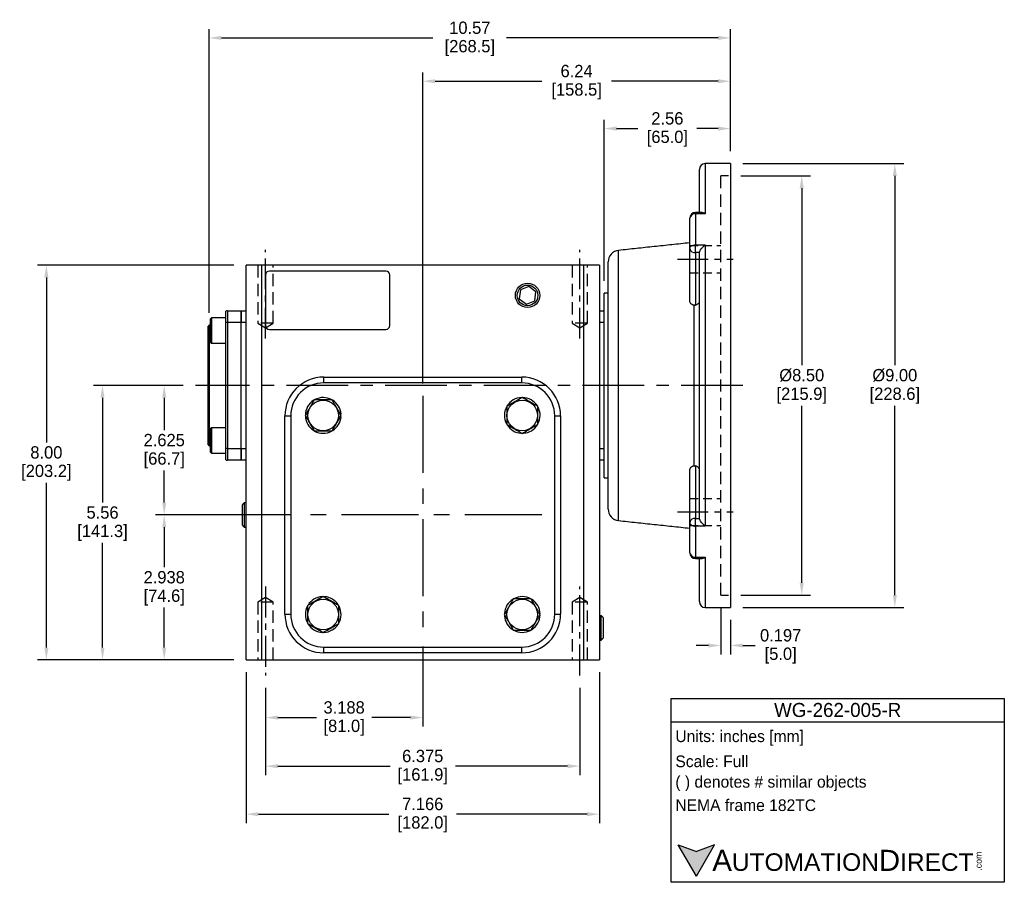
# Model space of a CAD drawing. Header units: inches. Extents: x 82.6 to 116.9, y 48.7 to 79.5.
# Tile 2 of 3: x 96.9 to 116.9, y 48.7 to 66.2. Entities that reach past the tile are written whole.
import ezdxf

# ---------------------------------------------------------------- set-up
doc = ezdxf.new("R2010")
doc.units = ezdxf.units.IN
doc.header["$MEASUREMENT"] = 0
doc.linetypes.add('CENTER', pattern=[2, 1.25, -0.25, 0.25, -0.25])
doc.linetypes.add('HIDDEN', pattern=[0.375, 0.25, -0.125])
for name, color, linetype in [('Centerline', 40, 'CENTER'), ('Dimensions', 140, 'Continuous'), ('Hidden', 102, 'HIDDEN'), ('Text', 140, 'Continuous'), ('Warning', 1, 'Continuous')]:
    doc.layers.add(name, color=color, linetype=linetype)
doc.styles.add('\\M+2ABAC\\M+2A6A11', font='txt')
doc.dimstyles.get("Standard").update_dxf_attribs({"dimtxt": 0.25, "dimasz": 0.25, "dimexe": 0.18, "dimexo": 0.25, "dimgap": 0.08, "dimtad": 0, "dimtih": 1, "dimtoh": 1, "dimrnd": 0.0005, "dimzin": 0, "dimdsep": 46, "dimtxsty": 'Standard', "dimcen": 0, "dimadec": 0, "dimazin": 0, "dimtfac": 1, "dimtofl": 0, "dimtmove": 0, "dimatfit": 3, "dimfxl": 0, "dimtolj": 1, "dimtzin": 0, "dimarcsym": 0})

# ---------------------------------------------------------------- blocks, each defined once
blk = doc.blocks.new('*D0')
at = {"layer": 'Defpoints', "color": 0}
for p in [(111.312, 63.022), (111.312, 54.522), (112.797, 54.522)]:
    blk.add_point(p, dxfattribs=at)
at = {"layer": 'Dimensions', "color": 0, "lineweight": -2}
for p, q in [((111.562, 63.022), (112.977, 63.022)), ((112.797, 62.772), (112.797, 59.182)), ((112.797, 54.772), (112.797, 58.362)), ((111.562, 54.522), (112.977, 54.522))]:
    blk.add_line(p, q, dxfattribs=at)
at = {"layer": 'Dimensions', "color": 0}
for points in [[(112.755, 62.772), (112.839, 62.772), (112.797, 63.022)], [(112.755, 54.772), (112.839, 54.772), (112.797, 54.522)]]:
    blk.add_solid(points, dxfattribs=at)
at = {"layer": 'Dimensions', "color": 0, "char_height": 0.25, "attachment_point": 5}
for s, insert in [('\\A1;%%c8.50', (112.797, 58.977)), ('\\A1;[215.9]', (112.797, 58.567))]:
    blk.add_mtext(s, dxfattribs=dict(at, insert=insert))
blk = doc.blocks.new('*D1')
at = {"layer": 'Defpoints', "color": 0}
for p in [(111.154, 54.522), (111.351, 54.272), (111.351, 53.501)]:
    blk.add_point(p, dxfattribs=at)
at = {"layer": 'Dimensions', "color": 0, "lineweight": -2}
for p, q in [((111.154, 54.272), (111.154, 53.321)), ((111.351, 54.022), (111.351, 53.321)), ((110.904, 53.501), (110.654, 53.501)), ((111.601, 53.501), (111.851, 53.501))]:
    blk.add_line(p, q, dxfattribs=at)
at = {"layer": 'Dimensions', "color": 0}
for points in [[(110.904, 53.542), (110.904, 53.459), (111.154, 53.501)], [(111.601, 53.542), (111.601, 53.459), (111.351, 53.501)]]:
    blk.add_solid(points, dxfattribs=at)
at = {"layer": 'Dimensions', "color": 0, "char_height": 0.25, "attachment_point": 5}
for s, insert in [('\\A1;0.197', (112.369, 53.706)), ('\\A1;[5.0]', (112.369, 53.296))]:
    blk.add_mtext(s, dxfattribs=dict(at, insert=insert))
blk = doc.blocks.new('*D2')
at = {"layer": 'Defpoints', "color": 0}
for p in [(101.924, 52.894), (108.298, 52.894), (108.298, 51.054)]:
    blk.add_point(p, dxfattribs=at)
at = {"layer": 'Dimensions', "color": 0, "lineweight": -2}
for p, q in [((101.924, 52.644), (101.924, 50.874)), ((108.298, 52.644), (108.298, 50.874)), ((102.174, 51.054), (104.448, 51.054)), ((108.048, 51.054), (105.774, 51.054))]:
    blk.add_line(p, q, dxfattribs=at)
at = {"layer": 'Dimensions', "color": 0}
for points in [[(102.174, 51.096), (102.174, 51.012), (101.924, 51.054)], [(108.048, 51.096), (108.048, 51.012), (108.298, 51.054)]]:
    blk.add_solid(points, dxfattribs=at)
at = {"layer": 'Dimensions', "color": 0, "char_height": 0.25, "attachment_point": 5}
for s, insert in [('\\A1;6.375', (105.111, 51.259)), ('\\A1;[161.9]', (105.111, 50.849))]:
    blk.add_mtext(s, dxfattribs=dict(at, insert=insert))
blk = doc.blocks.new('*D3')
at = {"layer": 'Defpoints', "color": 0}
for p in [(105.111, 53.732), (101.924, 52.894), (105.111, 52.039)]:
    blk.add_point(p, dxfattribs=at)
at = {"layer": 'Dimensions', "color": 0, "lineweight": -2}
for p, q in [((105.111, 53.482), (105.111, 51.859)), ((101.924, 52.644), (101.924, 51.859)), ((102.174, 52.039), (102.958, 52.039)), ((104.861, 52.039), (104.076, 52.039))]:
    blk.add_line(p, q, dxfattribs=at)
at = {"layer": 'Dimensions', "color": 0}
for points in [[(102.174, 52.081), (102.174, 51.998), (101.924, 52.039)], [(104.861, 52.081), (104.861, 51.998), (105.111, 52.039)]]:
    blk.add_solid(points, dxfattribs=at)
at = {"layer": 'Dimensions', "color": 0, "char_height": 0.25, "attachment_point": 5}
for s, insert in [('\\A1;3.188', (103.517, 52.244)), ('\\A1;[81.0]', (103.517, 51.834))]:
    blk.add_mtext(s, dxfattribs=dict(at, insert=insert))
blk = doc.blocks.new('*D4')
at = {"layer": 'Defpoints', "color": 0}
for p in [(101.528, 53.209), (108.694, 53.209), (108.694, 50.081)]:
    blk.add_point(p, dxfattribs=at)
at = {"layer": 'Dimensions', "color": 0, "lineweight": -2}
for p, q in [((101.528, 52.959), (101.528, 49.901)), ((108.694, 52.959), (108.694, 49.901)), ((101.778, 50.081), (104.427, 50.081)), ((108.444, 50.081), (105.795, 50.081))]:
    blk.add_line(p, q, dxfattribs=at)
at = {"layer": 'Dimensions', "color": 0}
for points in [[(101.778, 50.122), (101.778, 50.039), (101.528, 50.081)], [(108.444, 50.122), (108.444, 50.039), (108.694, 50.081)]]:
    blk.add_solid(points, dxfattribs=at)
at = {"layer": 'Dimensions', "color": 0, "char_height": 0.25, "attachment_point": 5}
for s, insert in [('\\A1;7.166', (105.111, 50.286)), ('\\A1;[182.0]', (105.111, 49.876))]:
    blk.add_mtext(s, dxfattribs=dict(at, insert=insert))
blk = doc.blocks.new('*D5')
at = {"layer": 'Defpoints', "color": 0}
for p in [(99.869, 58.772), (100.505, 58.772), (102.696, 56.147)]:
    blk.add_point(p, dxfattribs=at)
at = {"layer": 'Dimensions', "color": 0, "lineweight": -2}
for p, q in [((100.255, 58.772), (99.689, 58.772)), ((99.869, 58.522), (99.869, 57.869)), ((99.869, 56.397), (99.869, 57.049)), ((102.446, 56.147), (99.689, 56.147))]:
    blk.add_line(p, q, dxfattribs=at)
at = {"layer": 'Dimensions', "color": 0}
for points in [[(99.827, 58.522), (99.911, 58.522), (99.869, 58.772)], [(99.827, 56.397), (99.911, 56.397), (99.869, 56.147)]]:
    blk.add_solid(points, dxfattribs=at)
at = {"layer": 'Dimensions', "color": 0, "char_height": 0.25, "attachment_point": 5}
for s, insert in [('\\A1;2.625', (99.869, 57.664)), ('\\A1;[66.7]', (99.869, 57.254))]:
    blk.add_mtext(s, dxfattribs=dict(at, insert=insert))
blk = doc.blocks.new('*D6')
at = {"layer": 'Defpoints', "color": 0}
for p in [(99.869, 56.147), (102.696, 56.147), (101.528, 53.209)]:
    blk.add_point(p, dxfattribs=at)
at = {"layer": 'Dimensions', "color": 0, "lineweight": -2}
for p, q in [((102.446, 56.147), (99.689, 56.147)), ((99.869, 55.897), (99.869, 55.088)), ((99.869, 53.459), (99.869, 54.268)), ((101.278, 53.209), (99.689, 53.209))]:
    blk.add_line(p, q, dxfattribs=at)
at = {"layer": 'Dimensions', "color": 0}
for points in [[(99.827, 55.897), (99.911, 55.897), (99.869, 56.147)], [(99.827, 53.459), (99.911, 53.459), (99.869, 53.209)]]:
    blk.add_solid(points, dxfattribs=at)
at = {"layer": 'Dimensions', "color": 0, "char_height": 0.25, "attachment_point": 5}
for s, insert in [('\\A1;2.938', (99.869, 54.883)), ('\\A1;[74.6]', (99.869, 54.473))]:
    blk.add_mtext(s, dxfattribs=dict(at, insert=insert))
blk = doc.blocks.new('*D7')
at = {"layer": 'Defpoints', "color": 0}
for p in [(97.479, 61.209), (101.528, 61.209), (101.528, 53.209)]:
    blk.add_point(p, dxfattribs=at)
at = {"layer": 'Dimensions', "color": 0, "lineweight": -2}
for p, q in [((101.278, 61.209), (97.299, 61.209)), ((97.479, 60.959), (97.479, 57.619)), ((97.479, 53.459), (97.479, 56.799)), ((101.278, 53.209), (97.299, 53.209))]:
    blk.add_line(p, q, dxfattribs=at)
at = {"layer": 'Dimensions', "color": 0}
for points in [[(97.438, 60.959), (97.521, 60.959), (97.479, 61.209)], [(97.438, 53.459), (97.521, 53.459), (97.479, 53.209)]]:
    blk.add_solid(points, dxfattribs=at)
at = {"layer": 'Dimensions', "color": 0, "char_height": 0.25, "attachment_point": 5}
for s, insert in [('\\A1;8.00', (97.479, 57.414)), ('\\A1;[203.2]', (97.479, 57.004))]:
    blk.add_mtext(s, dxfattribs=dict(at, insert=insert))
blk = doc.blocks.new('*D8')
at = {"layer": 'Defpoints', "color": 0}
for p in [(111.351, 64.941), (111.351, 63.272), (105.111, 58.562)]:
    blk.add_point(p, dxfattribs=at)
at = {"layer": 'Dimensions', "color": 0, "lineweight": -2}
for p, q in [((105.111, 58.812), (105.111, 65.121)), ((111.351, 63.522), (111.351, 65.121)), ((105.361, 64.941), (107.526, 64.941)), ((111.101, 64.941), (108.936, 64.941))]:
    blk.add_line(p, q, dxfattribs=at)
at = {"layer": 'Dimensions', "color": 0}
for points in [[(105.361, 64.982), (105.361, 64.899), (105.111, 64.941)], [(111.101, 64.982), (111.101, 64.899), (111.351, 64.941)]]:
    blk.add_solid(points, dxfattribs=at)
at = {"layer": 'Dimensions', "color": 0, "char_height": 0.25, "attachment_point": 5}
for s, insert in [('\\A1;6.24', (108.231, 65.146)), ('\\A1;[158.5]', (108.231, 64.736))]:
    blk.add_mtext(s, dxfattribs=dict(at, insert=insert))
blk = doc.blocks.new('*D9')
at = {"layer": 'Defpoints', "color": 0}
for p in [(111.351, 65.819), (111.351, 63.272), (100.78, 59.992)]:
    blk.add_point(p, dxfattribs=at)
at = {"layer": 'Dimensions', "color": 0, "lineweight": -2}
for p, q in [((100.78, 60.242), (100.78, 65.999)), ((111.351, 63.522), (111.351, 65.999)), ((101.03, 65.819), (105.319, 65.819)), ((111.101, 65.819), (106.812, 65.819))]:
    blk.add_line(p, q, dxfattribs=at)
at = {"layer": 'Dimensions', "color": 0}
for points in [[(101.03, 65.861), (101.03, 65.778), (100.78, 65.819)], [(111.101, 65.861), (111.101, 65.778), (111.351, 65.819)]]:
    blk.add_solid(points, dxfattribs=at)
at = {"layer": 'Dimensions', "color": 0, "char_height": 0.25, "attachment_point": 5}
for s, insert in [('\\A1;10.57', (106.066, 66.024)), ('\\A1;[268.5]', (106.066, 65.614))]:
    blk.add_mtext(s, dxfattribs=dict(at, insert=insert))
blk = doc.blocks.new('*D10')
at = {"layer": 'Defpoints', "color": 0}
for p in [(111.351, 63.981), (111.351, 63.272), (108.792, 60.642)]:
    blk.add_point(p, dxfattribs=at)
at = {"layer": 'Dimensions', "color": 0, "lineweight": -2}
for p, q in [((108.792, 60.892), (108.792, 64.161)), ((111.351, 63.522), (111.351, 64.161)), ((109.042, 63.981), (109.471, 63.981)), ((111.101, 63.981), (110.672, 63.981))]:
    blk.add_line(p, q, dxfattribs=at)
at = {"layer": 'Dimensions', "color": 0}
for points in [[(109.042, 64.023), (109.042, 63.939), (108.792, 63.981)], [(111.101, 64.023), (111.101, 63.939), (111.351, 63.981)]]:
    blk.add_solid(points, dxfattribs=at)
at = {"layer": 'Dimensions', "color": 0, "char_height": 0.25, "attachment_point": 5}
for s, insert in [('\\A1;2.56', (110.072, 64.186)), ('\\A1;[65.0]', (110.072, 63.776))]:
    blk.add_mtext(s, dxfattribs=dict(at, insert=insert))
blk = doc.blocks.new('*D11')
at = {"layer": 'Defpoints', "color": 0}
for p in [(111.351, 63.272), (111.351, 54.272), (114.684, 54.272)]:
    blk.add_point(p, dxfattribs=at)
at = {"layer": 'Dimensions', "color": 0, "lineweight": -2}
for p, q in [((111.601, 63.272), (114.864, 63.272)), ((114.684, 63.022), (114.684, 59.182)), ((114.684, 54.522), (114.684, 58.362)), ((111.601, 54.272), (114.864, 54.272))]:
    blk.add_line(p, q, dxfattribs=at)
at = {"layer": 'Dimensions', "color": 0}
for points in [[(114.643, 63.022), (114.726, 63.022), (114.684, 63.272)], [(114.643, 54.522), (114.726, 54.522), (114.684, 54.272)]]:
    blk.add_solid(points, dxfattribs=at)
at = {"layer": 'Dimensions', "color": 0, "char_height": 0.25, "attachment_point": 5}
for s, insert in [('\\A1;%%c9.00', (114.684, 58.977)), ('\\A1;[228.6]', (114.684, 58.567))]:
    blk.add_mtext(s, dxfattribs=dict(at, insert=insert))
blk = doc.blocks.new('*D25')
at = {"layer": 'Defpoints', "color": 0}
for p in [(100.505, 58.772), (98.618, 53.209), (101.528, 53.209)]:
    blk.add_point(p, dxfattribs=at)
at = {"layer": 'Dimensions', "color": 0, "lineweight": -2}
for p, q in [((100.255, 58.772), (98.438, 58.772)), ((98.618, 58.522), (98.618, 56.4)), ((98.618, 53.459), (98.618, 55.58)), ((101.278, 53.209), (98.438, 53.209))]:
    blk.add_line(p, q, dxfattribs=at)
at = {"layer": 'Dimensions', "color": 0}
for points in [[(98.576, 58.522), (98.659, 58.522), (98.618, 58.772)], [(98.576, 53.459), (98.659, 53.459), (98.618, 53.209)]]:
    blk.add_solid(points, dxfattribs=at)
at = {"layer": 'Dimensions', "color": 0, "char_height": 0.25, "attachment_point": 5}
for s, insert in [('\\A1;5.56', (98.618, 56.195)), ('\\A1;[141.3]', (98.618, 55.785))]:
    blk.add_mtext(s, dxfattribs=dict(at, insert=insert))

msp = doc.modelspace()

# ---------------------------------------------------------------- hatches: boundary and pattern name
at = {"layer": 'Dimensions'}
msp.add_hatch(color=256, dxfattribs=at).paths.add_polyline_path([(111.0253, 49.4599), (110.6592, 49.3266), (110.293, 49.4599), (110.6592, 48.8256)])

# ---------------------------------------------------------------- linework, layer by layer
at = {"color": 7, "linetype": 'Continuous'}
for p, q in [((110.7212, 62.2795), (110.7212, 63.1538)), ((110.8393, 63.2719), (110.8393, 62.2528)), ((111.3511, 63.2719), (111.3511, 54.2719)), ((110.5244, 61.5489), (110.5244, 62.1614)), ((110.6425, 62.2528), (110.6425, 62.2795)), ((110.6425, 62.2528), (110.6425, 61.6238)), ((110.8393, 62.2528), (110.6425, 62.2528)), ((109.082, 58.7719), (109.082, 61.5109)), ((110.5244, 60.4879), (110.5244, 61.5489)), ((110.6425, 61.6238), (110.8393, 61.6238)), ((110.6425, 61.4654), (110.6425, 61.6238)), ((110.8393, 61.6238), (110.8393, 55.9199)), ((110.722, 61.4654), (110.6425, 61.4654)), ((110.6425, 61.4654), (110.6425, 60.4013)), ((110.7212, 56.0878), (110.7212, 61.456)), ((101.5283, 53.2089), (101.5283, 61.2089)), ((101.8433, 61.2089), (101.5283, 61.2089)), ((108.3787, 61.2089), (101.8433, 61.2089)), ((101.8433, 61.2089), (101.8433, 53.2089)), ((108.3787, 53.2089), (108.3787, 61.2089)), ((108.6937, 61.2089), (108.3787, 61.2089)), ((108.6937, 61.2089), (108.6937, 53.2089)), ((108.8708, 58.7719), (108.8708, 61.276)), ((101.922, 61.012), (101.922, 59.9884)), ((104.3629, 61.0908), (102.0007, 61.0908)), ((104.4417, 59.9884), (104.4417, 61.012)), ((107.0926, 60.7093), (107.069, 60.529)), ((107.2606, 60.7789), (107.0926, 60.7093)), ((107.4049, 60.6683), (107.2606, 60.7789)), ((107.069, 60.529), (107.2133, 60.4183)), ((107.3813, 60.488), (107.4049, 60.6683)), ((108.7921, 60.2876), (108.7921, 60.6419)), ((107.2133, 60.4183), (107.3813, 60.488)), ((110.6156, 57.1442), (110.6156, 60.3995)), ((100.7999, 60.1157), (100.7999, 59.6551)), ((100.8255, 60.1413), (100.8255, 59.6295)), ((101.1149, 60.2771), (101.1149, 60.0514)), ((101.1543, 60.2876), (101.4299, 60.2876)), ((101.1543, 60.2876), (101.1543, 60.0514)), ((101.4299, 60.0514), (101.4299, 60.2876)), ((101.4299, 60.2876), (101.4299, 60.0514)), ((101.4299, 60.2876), (101.5283, 60.2876)), ((108.6937, 60.2876), (108.7921, 60.2876)), ((108.7921, 60.0514), (108.7921, 60.2876)), ((100.7606, 57.5711), (100.7606, 59.9727)), ((100.7803, 59.9923), (100.7803, 58.7719)), ((101.1149, 60.0514), (101.1149, 57.4923)), ((101.1543, 60.0514), (101.1149, 60.0514)), ((101.1543, 60.0514), (101.1543, 57.4923)), ((101.4299, 60.0514), (101.1543, 60.0514)), ((101.4299, 57.4923), (101.4299, 60.0514)), ((101.4299, 57.4923), (101.4299, 60.0514)), ((101.5283, 60.0514), (101.4299, 60.0514)), ((102.0007, 59.9097), (104.3629, 59.9097)), ((108.7921, 60.0514), (108.6937, 60.0514)), ((108.7921, 59.8672), (108.7921, 60.0514)), ((108.7921, 58.7719), (108.7921, 59.8672)), ((103.1031, 58.9423), (107.1188, 58.9423)), ((103.1031, 58.8242), (103.1031, 58.9423)), ((107.1188, 58.8242), (107.1188, 58.9423)), ((100.7803, 58.7719), (100.7803, 57.5514)), ((107.1188, 58.8242), (103.1031, 58.8242)), ((108.7921, 57.6766), (108.7921, 58.7719)), ((108.8708, 56.2678), (108.8708, 58.7719)), ((109.082, 56.0329), (109.082, 58.7719)), ((102.3157, 54.1392), (102.3157, 58.1549)), ((102.3157, 58.1549), (102.4338, 58.1549)), ((102.4338, 58.1549), (102.4338, 54.1392)), ((103.4405, 58.1928), (103.4537, 58.1938)), ((103.4405, 58.138), (103.4537, 58.137)), ((107.7881, 54.1392), (107.7881, 58.1549)), ((107.7881, 58.1549), (107.9062, 58.1549)), ((107.9062, 58.1549), (107.9062, 54.1392)), ((100.8255, 57.9142), (100.8255, 57.6583)), ((100.7999, 57.8886), (100.7999, 57.6583)), ((107.1019, 57.8175), (107.1009, 57.8043)), ((107.1567, 57.8175), (107.1577, 57.8043)), ((100.7999, 57.6583), (100.7999, 57.428)), ((100.8255, 57.6583), (100.8255, 57.4024)), ((108.7921, 57.4923), (108.7921, 57.6766)), ((101.1149, 57.4923), (101.1149, 57.2667)), ((101.1543, 57.4923), (101.1149, 57.4923)), ((101.1543, 57.4923), (101.1543, 57.2561)), ((101.1543, 57.4923), (101.4299, 57.4923)), ((101.4299, 57.2561), (101.4299, 57.4923)), ((101.4299, 57.4923), (101.4299, 57.2561)), ((101.4299, 57.4923), (101.5283, 57.4923)), ((108.6937, 57.4923), (108.7921, 57.4923)), ((108.7921, 57.2561), (108.7921, 57.4923)), ((101.4299, 57.2561), (101.1543, 57.2561)), ((101.5283, 57.2561), (101.4299, 57.2561)), ((108.7921, 57.2561), (108.6937, 57.2561)), ((108.7921, 56.9018), (108.7921, 57.2561)), ((110.6425, 57.1424), (110.6425, 56.0783)), ((110.5244, 55.9948), (110.5244, 57.0559)), ((101.4543, 56.3399), (101.4543, 56.3557)), ((101.4543, 55.9384), (101.4543, 56.3399)), ((101.4925, 56.394), (101.4925, 56.3752)), ((101.4925, 56.3752), (101.4925, 55.9002)), ((110.5244, 55.3823), (110.5244, 55.9948)), ((110.6425, 55.9199), (110.6425, 56.0783)), ((110.6425, 56.0783), (110.722, 56.0783)), ((110.6425, 55.9199), (110.6425, 55.291)), ((110.8393, 55.9199), (110.6425, 55.9199)), ((110.6425, 55.291), (110.8393, 55.291)), ((110.6425, 55.2642), (110.6425, 55.291)), ((110.7212, 54.39), (110.7212, 55.2642)), ((110.8393, 55.291), (110.8393, 54.2719)), ((103.0653, 54.4766), (103.0642, 54.4898)), ((103.12, 54.4766), (103.1211, 54.4898)), ((102.3157, 54.1392), (102.4338, 54.1392)), ((106.7814, 54.1561), (106.7682, 54.1572)), ((107.7881, 54.1392), (107.9062, 54.1392)), ((106.7814, 54.1014), (106.7682, 54.1003)), ((108.7295, 53.8585), (108.7295, 54.1054)), ((108.7677, 54.0671), (108.7677, 53.8585)), ((108.7295, 53.6116), (108.7295, 53.8585)), ((108.7677, 53.8585), (108.7677, 53.6498)), ((103.1031, 53.3518), (103.1031, 53.4699)), ((103.1031, 53.4699), (107.1188, 53.4699)), ((107.1188, 53.3518), (103.1031, 53.3518)), ((107.1188, 53.3518), (107.1188, 53.4699)), ((101.5283, 53.2089), (101.8433, 53.2089)), ((101.8433, 53.2089), (108.3787, 53.2089)), ((108.3787, 53.2089), (108.6937, 53.2089))]:
    msp.add_line(p, q, dxfattribs=at)
at = {"color": 7, "linetype": 'Continuous', "flags": 128}
for points in [[(110.5244, 61.5489), (110.5266, 61.5635), (110.5333, 61.5776), (110.5443, 61.5905), (110.559, 61.6019), (110.5769, 61.6112), (110.5973, 61.6181), (110.6194, 61.6223), (110.6425, 61.6238)], [(110.5244, 55.9948), (110.5266, 55.9802), (110.5333, 55.9662), (110.5443, 55.9532), (110.559, 55.9419), (110.5769, 55.9326), (110.5973, 55.9256), (110.6194, 55.9214), (110.6425, 55.9199)]]:
    msp.add_lwpolyline(points, dxfattribs=at)
at = {"color": 7, "linetype": 'Continuous'}
for centre, radius in [((107.237, 60.5986), 0.2469), ((107.237, 60.5986), 0.2087), ((103.0927, 58.1654), 0.3095), ((107.1293, 58.1654), 0.3095), ((103.0927, 54.1287), 0.3095), ((107.1293, 54.1287), 0.3095)]:
    msp.add_circle(centre, radius, dxfattribs=at)
for centre, radius, start, end in [((110.8393, 63.1538), 0.1181, 90, 180), ((110.6425, 62.1614), 0.1181, 90, 180), ((110.6306, 62.1461), 0.1074, 83.65746, 171.78906), ((109.107, 61.276), 0.2362, 96.07246, 180), ((110.6277, 61.5698), 0.1054, 191.4216, 278.04923), ((102.0007, 61.012), 0.0787, 90, 180), ((104.3629, 61.012), 0.0787, 0, 90), ((101.1543, 60.2089), 0.0787, 90, 120), ((102.0007, 59.9884), 0.0787, 180, 270), ((104.3629, 59.9884), 0.0787, 270, 0), ((103.1031, 58.1549), 0.7874, 90, 180), ((107.1188, 58.1549), 0.7874, 0, 90), ((103.1031, 58.1549), 0.6693, 90, 180), ((107.1188, 58.1549), 0.6693, 0, 90), ((103.0927, 58.1654), 0.3622, 61.30899, 117.73099), ((107.1293, 58.1654), 0.3622, 91.94114, 148.06404), ((107.1293, 58.1654), 0.3622, 32.34207, 88.87328), ((103.0927, 58.1654), 0.3622, 122.34207, 178.87328), ((103.0927, 58.1654), 0.3622, 4.5, 57.88175), ((107.1293, 58.1654), 0.3622, 151.12193, 207.65632), ((107.1293, 58.1654), 0.3622, 331.30899, 27.73099), ((103.0927, 58.1654), 0.3622, 181.94114, 238.06404), ((103.0927, 58.1654), 0.3622, 302.26688, 355.5), ((107.1293, 58.1654), 0.3622, 212.26688, 265.5), ((107.1293, 58.1654), 0.3622, 274.5, 327.88175), ((103.0927, 58.1654), 0.3622, 241.12193, 297.65632), ((101.1543, 57.3349), 0.0787, 240, 270), ((109.107, 56.2678), 0.2362, 180, 263.92754), ((110.6277, 55.9739), 0.1054, 81.95059, 168.57835), ((110.6425, 55.3823), 0.1181, 180, 270), ((110.6306, 55.3977), 0.1074, 188.21104, 276.34275), ((103.0927, 54.1287), 0.3622, 94.5, 147.88175), ((103.0927, 54.1287), 0.3622, 32.26688, 85.5), ((107.1293, 54.1287), 0.3622, 122.26688, 175.5), ((107.1293, 54.1287), 0.3622, 61.12193, 117.65632), ((107.1293, 54.1287), 0.3622, 1.94114, 58.06404), ((110.8393, 54.39), 0.1181, 180, 270), ((103.1031, 54.1392), 0.7874, 180, 270), ((103.1031, 54.1392), 0.6693, 180, 270), ((103.0927, 54.1287), 0.3622, 151.30899, 207.73099), ((103.0927, 54.1287), 0.3622, 331.12193, 27.65632), ((107.1188, 54.1392), 0.7874, 270, 0), ((107.1188, 54.1392), 0.6693, 270, 0), ((107.1293, 54.1287), 0.3622, 302.34207, 358.87328), ((103.0927, 54.1287), 0.3622, 212.34207, 268.87328), ((103.0927, 54.1287), 0.3622, 271.94114, 328.06404), ((107.1293, 54.1287), 0.3622, 184.5, 237.88175), ((107.1293, 54.1287), 0.3622, 241.30899, 297.73099)]:
    msp.add_arc(centre, radius, start, end, dxfattribs=at)
for points in [[(111.3511, 63.2719), (110.8393, 63.2719)], [(110.7662, 62.2795), (110.6425, 62.2795)], [(110.5244, 61.6643), (109.082, 61.5109)], [(110.7212, 61.456), (110.722, 61.4654)], [(108.8708, 60.6419), (108.7921, 60.6419)], [(110.6425, 60.4013), (110.6156, 60.3995)], [(100.8255, 60.1413), (100.7999, 60.1157)], [(101.1149, 60.1413), (100.8255, 60.1413)], [(100.7803, 59.9923), (100.7606, 59.9727)], [(100.7999, 59.9923), (100.7803, 59.9923)], [(100.7999, 59.6551), (100.8255, 59.6295)], [(100.8255, 59.6295), (101.1149, 59.6295)], [(100.8255, 57.9142), (100.7999, 57.8886)], [(101.1149, 57.9142), (100.8255, 57.9142)], [(100.7606, 57.5711), (100.7803, 57.5514)], [(100.7803, 57.5514), (100.7999, 57.5514)], [(100.7999, 57.428), (100.8255, 57.4024)], [(100.8255, 57.4024), (101.1149, 57.4024)], [(110.6156, 57.1442), (110.6425, 57.1424)], [(108.7921, 56.9018), (108.8708, 56.9018)], [(101.4925, 56.394), (101.4543, 56.3557)], [(101.5283, 56.3929), (101.4925, 56.394)], [(101.4543, 55.9384), (101.4925, 55.9002)], [(109.082, 56.0329), (110.5244, 55.8794)], [(110.722, 56.0783), (110.7212, 56.0878)], [(101.4925, 55.9002), (101.5283, 55.9012)], [(110.6425, 55.2642), (110.7662, 55.2642)], [(110.8393, 54.2719), (111.3511, 54.2719)], [(108.7295, 54.1054), (108.6937, 54.1043)], [(108.7677, 54.0671), (108.7295, 54.1054)], [(108.6937, 53.6127), (108.7295, 53.6116)], [(108.7295, 53.6116), (108.7677, 53.6498)]]:
    msp.add_open_spline(points, degree=1, dxfattribs=at)
for points, knots in [([(110.8393, 62.2528), (110.8392, 62.2528), (110.8334, 62.2565), (110.8116, 62.269), (110.7853, 62.2807), (110.7691, 62.2784), (110.7662, 62.278)], [0, 0, 0, 0, 0.0040167, 0.2282405, 0.8616087, 1, 1, 1, 1]), ([(110.722, 61.4654), (110.7242, 61.474), (110.7286, 61.4912), (110.7472, 61.5251), (110.7779, 61.5668), (110.8115, 61.6009), (110.8334, 61.6192), (110.8392, 61.6237), (110.8393, 61.6238)], [0, 0, 0, 0, 0.15977842, 0.31846966, 0.5589201, 0.88315816, 0.99794463, 1, 1, 1, 1]), ([(110.6156, 60.3995), (110.6032, 60.4021), (110.5784, 60.4072), (110.5491, 60.4276), (110.5284, 60.4551), (110.5257, 60.4767), (110.5244, 60.4879)], [0, 0, 0, 0, 0.245681, 0.4913437, 0.7378775, 1, 1, 1, 1]), ([(110.6425, 60.4013), (110.6461, 60.4023), (110.6619, 60.4067), (110.6871, 60.4195), (110.7106, 60.4427), (110.7203, 60.4647), (110.721, 60.4778), (110.7212, 60.4814)], [0, 0, 0, 0, 0.0804946, 0.3484899, 0.6192317, 0.8947022, 1, 1, 1, 1]), ([(107.1293, 58.5291), (107.0918, 58.5074), (107.0157, 58.4635), (106.9087, 58.4017), (106.8423, 58.3634), (106.8143, 58.3472)], [0, 0, 0, 0, 0.3599188, 0.7307366, 1, 1, 1, 1]), ([(107.4443, 58.3472), (107.4068, 58.3689), (107.3307, 58.4128), (107.2237, 58.4746), (107.1572, 58.5129), (107.1293, 58.5291)], [0, 0, 0, 0, 0.3599189, 0.7307365, 1, 1, 1, 1]), ([(102.9108, 58.4803), (102.8892, 58.4429), (102.8452, 58.3668), (102.7835, 58.2598), (102.7451, 58.1933), (102.729, 58.1654)], [0, 0, 0, 0, 0.3599189, 0.7307365, 1, 1, 1, 1]), ([(103.2745, 58.4803), (103.2505, 58.4803), (103.1869, 58.4803), (103.0799, 58.4803), (102.9821, 58.4803), (102.9261, 58.4803), (102.9108, 58.4803)], [0, 0, 0, 0, 0.2004498, 0.5311741, 0.871908, 1, 1, 1, 1]), ([(103.4563, 58.1654), (103.4347, 58.2029), (103.3908, 58.279), (103.329, 58.386), (103.2906, 58.4524), (103.2745, 58.4803)], [0, 0, 0, 0, 0.3599186, 0.7307365, 1, 1, 1, 1]), ([(106.8143, 58.3472), (106.8143, 58.3319), (106.8143, 58.2771), (106.8143, 58.1794), (106.8143, 58.0723), (106.8143, 58.0075), (106.8143, 57.9835)], [0, 0, 0, 0, 0.1280923, 0.4589871, 0.7995496, 1, 1, 1, 1]), ([(107.4443, 57.9835), (107.4443, 58.0075), (107.4443, 58.0711), (107.4443, 58.1781), (107.4443, 58.2759), (107.4443, 58.3319), (107.4443, 58.3472)], [0, 0, 0, 0, 0.2004498, 0.5311741, 0.871908, 1, 1, 1, 1]), ([(102.729, 58.1654), (102.7506, 58.1279), (102.7945, 58.0518), (102.8563, 57.9448), (102.8947, 57.8784), (102.9108, 57.8504)], [0, 0, 0, 0, 0.3599188, 0.7307366, 1, 1, 1, 1]), ([(103.2745, 57.8504), (103.2961, 57.8879), (103.3401, 57.964), (103.4018, 58.071), (103.4402, 58.1374), (103.4563, 58.1654)], [0, 0, 0, 0, 0.3599188, 0.7307362, 1, 1, 1, 1]), ([(106.8143, 57.9835), (106.8518, 57.9619), (106.9279, 57.918), (107.0349, 57.8562), (107.1013, 57.8178), (107.1293, 57.8017)], [0, 0, 0, 0, 0.3599188, 0.7307362, 1, 1, 1, 1]), ([(107.1293, 57.8017), (107.1668, 57.8233), (107.2429, 57.8673), (107.3499, 57.929), (107.4163, 57.9674), (107.4443, 57.9835)], [0, 0, 0, 0, 0.3599186, 0.7307365, 1, 1, 1, 1]), ([(102.9108, 57.8504), (102.9261, 57.8504), (102.981, 57.8504), (103.0787, 57.8504), (103.1858, 57.8504), (103.2505, 57.8504), (103.2745, 57.8504)], [0, 0, 0, 0, 0.1280923, 0.4589871, 0.7995496, 1, 1, 1, 1]), ([(110.5244, 57.0559), (110.5257, 57.0667), (110.5283, 57.0882), (110.5487, 57.1159), (110.5784, 57.1365), (110.6033, 57.1417), (110.6156, 57.1442)], [0, 0, 0, 0, 0.2532175, 0.5065477, 0.7569867, 1, 1, 1, 1]), ([(110.7212, 57.0623), (110.7207, 57.0683), (110.7193, 57.0841), (110.7052, 57.1079), (110.6786, 57.1303), (110.6543, 57.1385), (110.6425, 57.1424)], [0, 0, 0, 0, 0.17472921, 0.45491227, 0.73356136, 1, 1, 1, 1]), ([(110.8393, 55.9199), (110.8392, 55.92), (110.8334, 55.9246), (110.8115, 55.9429), (110.7779, 55.9769), (110.7472, 56.0187), (110.7286, 56.0526), (110.7242, 56.0697), (110.722, 56.0783)], [0, 0, 0, 0, 0.0020563, 0.1168426, 0.4410793, 0.68153, 0.8402217, 1, 1, 1, 1]), ([(110.7662, 55.2658), (110.7691, 55.2653), (110.7853, 55.263), (110.8116, 55.2748), (110.8334, 55.2872), (110.8392, 55.2909), (110.8393, 55.291)], [0, 0, 0, 0, 0.1383914, 0.7717592, 0.9959821, 1, 1, 1, 1]), ([(103.0927, 54.4924), (103.0552, 54.4708), (102.9791, 54.4269), (102.8721, 54.3651), (102.8056, 54.3267), (102.7777, 54.3106)], [0, 0, 0, 0, 0.3599186, 0.7307365, 1, 1, 1, 1]), ([(102.7777, 54.3106), (102.7777, 54.2866), (102.7777, 54.223), (102.7777, 54.116), (102.7777, 54.0182), (102.7777, 53.9622), (102.7777, 53.9469)], [0, 0, 0, 0, 0.2004498, 0.5311741, 0.871908, 1, 1, 1, 1]), ([(103.4076, 54.3106), (103.3701, 54.3322), (103.294, 54.3762), (103.187, 54.4379), (103.1206, 54.4763), (103.0927, 54.4924)], [0, 0, 0, 0, 0.3599188, 0.7307362, 1, 1, 1, 1]), ([(103.4076, 53.9469), (103.4076, 53.9622), (103.4076, 54.0171), (103.4076, 54.1148), (103.4076, 54.2218), (103.4076, 54.2866), (103.4076, 54.3106)], [0, 0, 0, 0, 0.1280923, 0.4589871, 0.7995496, 1, 1, 1, 1]), ([(106.9474, 54.4437), (106.9258, 54.4062), (106.8819, 54.3301), (106.8201, 54.2231), (106.7817, 54.1567), (106.7656, 54.1287)], [0, 0, 0, 0, 0.3599188, 0.7307362, 1, 1, 1, 1]), ([(107.3111, 54.4437), (107.2958, 54.4437), (107.241, 54.4437), (107.1433, 54.4437), (107.0362, 54.4437), (106.9714, 54.4437), (106.9474, 54.4437)], [0, 0, 0, 0, 0.1280923, 0.4589871, 0.7995496, 1, 1, 1, 1]), ([(107.493, 54.1287), (107.4713, 54.1662), (107.4274, 54.2423), (107.3656, 54.3493), (107.3273, 54.4158), (107.3111, 54.4437)], [0, 0, 0, 0, 0.3599188, 0.7307366, 1, 1, 1, 1]), ([(106.7656, 54.1287), (106.7872, 54.0913), (106.8312, 54.0152), (106.893, 53.9082), (106.9313, 53.8417), (106.9474, 53.8138)], [0, 0, 0, 0, 0.3599186, 0.7307365, 1, 1, 1, 1]), ([(107.3111, 53.8138), (107.3328, 53.8513), (107.3767, 53.9274), (107.4385, 54.0344), (107.4768, 54.1008), (107.493, 54.1287)], [0, 0, 0, 0, 0.3599189, 0.7307365, 1, 1, 1, 1]), ([(102.7777, 53.9469), (102.8152, 53.9253), (102.8913, 53.8813), (102.9983, 53.8196), (103.0647, 53.7812), (103.0927, 53.7651)], [0, 0, 0, 0, 0.3599189, 0.7307365, 1, 1, 1, 1]), ([(103.0927, 53.7651), (103.1301, 53.7867), (103.2062, 53.8306), (103.3132, 53.8924), (103.3797, 53.9308), (103.4076, 53.9469)], [0, 0, 0, 0, 0.3599188, 0.7307366, 1, 1, 1, 1]), ([(106.9474, 53.8138), (106.9714, 53.8138), (107.035, 53.8138), (107.142, 53.8138), (107.2398, 53.8138), (107.2958, 53.8138), (107.3111, 53.8138)], [0, 0, 0, 0, 0.2004498, 0.5311741, 0.871908, 1, 1, 1, 1])]:
    msp.add_open_spline(points, degree=3, knots=knots, dxfattribs=at)
at = {"layer": 'Centerline', "ltscale": 0.5}
for p, q in [((101.9236, 59.7223), (101.9236, 61.5238)), ((108.2984, 59.7223), (108.2984, 61.5238)), ((110.2744, 61.3351), (111.4043, 61.3351)), ((110.2744, 56.2086), (111.4043, 56.2086)), ((101.9236, 54.6955), (101.9236, 52.8939)), ((108.2984, 52.8939), (108.2984, 54.6955))]:
    msp.add_line(p, q, dxfattribs=at)
at = {"layer": 'Centerline'}
msp.add_line((111.6011, 58.7719), (100.5047, 58.7719), dxfattribs=at)
at = {"layer": 'Centerline', "ltscale": 1.25}
for p, q in [((105.111, 58.5616), (105.111, 53.7325)), ((107.5255, 56.1471), (102.6964, 56.1471))]:
    msp.add_line(p, q, dxfattribs=at)
at = {"layer": 'Hidden', "linetype": 'HIDDEN'}
for p, q in [((111.1543, 54.5219), (111.1543, 63.0219)), ((111.3118, 63.0219), (111.1543, 63.0219)), ((101.7673, 61.2089), (101.7673, 60.0372)), ((102.0798, 60.0372), (102.0798, 61.2089)), ((108.1421, 61.2089), (108.1421, 60.0372)), ((108.4546, 60.0372), (108.4546, 61.2089)), ((102.0798, 60.0372), (101.7673, 60.0372)), ((101.7673, 60.0372), (101.9236, 59.9433)), ((101.9236, 59.9433), (102.0798, 60.0372)), ((108.4546, 60.0372), (108.1421, 60.0372)), ((108.1421, 60.0372), (108.2984, 59.9433)), ((108.2984, 59.9433), (108.4546, 60.0372)), ((111.1543, 54.5219), (111.3118, 54.5219)), ((101.9236, 54.4744), (101.7673, 54.3805)), ((102.0798, 54.3805), (101.7673, 54.3805)), ((101.7673, 54.3805), (101.7673, 53.2089)), ((102.0798, 54.3805), (101.9236, 54.4744)), ((102.0798, 53.2089), (102.0798, 54.3805)), ((108.2984, 54.4744), (108.1421, 54.3805)), ((108.4546, 54.3805), (108.1421, 54.3805)), ((108.1421, 54.3805), (108.1421, 53.2089)), ((108.4546, 54.3805), (108.2984, 54.4744)), ((108.4546, 53.2089), (108.4546, 54.3805))]:
    msp.add_line(p, q, dxfattribs=at)
at = {"layer": 'Hidden', "ltscale": 0.7}
for p, q in [((110.5244, 61.6107), (111.1543, 61.6107)), ((110.5244, 61.0595), (111.1543, 61.0595)), ((110.5244, 56.4842), (111.1543, 56.4842)), ((110.5244, 55.933), (111.1543, 55.933))]:
    msp.add_line(p, q, dxfattribs=at)
at = {"layer": 'Text'}
for p, q in [((110.146, 52.4288), (116.9042, 52.4288)), ((110.146, 48.6996), (110.146, 52.4288)), ((116.9042, 52.4288), (116.9042, 48.6996)), ((110.146, 51.9547), (116.9042, 51.9547)), ((110.6592, 48.8256), (110.293, 49.4599)), ((110.293, 49.4599), (110.6592, 49.3266)), ((110.6592, 48.8256), (111.0253, 49.4599)), ((111.0253, 49.4599), (110.6592, 49.3266)), ((116.9042, 48.6996), (110.146, 48.6996))]:
    msp.add_line(p, q, dxfattribs=at)
at = {"layer": 'Warning'}
msp.add_line((116.9042, 48.6996), (116.9042, 48.6996), dxfattribs=at)

# ---------------------------------------------------------------- texts
at = {"layer": 'Text', "style": '\\M+2ABAC\\M+2A6A11'}
for s, insert, char_height, width, attachment_point in [('WG-262-005-R', (113.5251, 52.1917), 0.284478, 6.758259, 5), ('{\\fArial|b0|i0|c0|p34;     \\H1.2x;A\\H0.8333x;UTOMATION\\H1.2x;D\\H0.8333x;IRECT}', (110.293, 49.1422), 0.355598, 6.034513, 4)]:
    msp.add_mtext(s, dxfattribs=dict(at, insert=insert, char_height=char_height, width=width, attachment_point=attachment_point))
at = {"layer": 'Text', "char_height": 0.237065, "attachment_point": 4}
for s, insert, width in [(' Units: inches [mm]', (110.146, 51.6251), 8.51545), (' Scale: Full', (110.146, 51.151), 8.492321), (' ( ) denotes # similar objects', (110.146, 50.7018), 8.492321), (' NEMA frame 182TC', (110.146, 50.2614), 8.492321)]:
    msp.add_mtext(s, dxfattribs=dict(at, insert=insert, width=width))
at = {"layer": 'Text', "insert": (116.3167, 48.9343), "char_height": 0.128015, "width": 0.379353, "attachment_point": 1, "rotation": 90, "style": '\\M+2ABAC\\M+2A6A11'}
msp.add_mtext('{\\fArial|b0|i0|c0|p34;.com}', dxfattribs=at)

# ---------------------------------------------------------------- dimensions: what is measured, and where the dimension line sits
at = {"layer": 'Dimensions'}
for base, p1, p2, override, picture, middle in [((111.3511, 65.8192), (100.7803, 59.9923), (111.3511, 63.2719), {"dimpost": '\\X'}, '*D9', (106.0657, 65.8192)), ((111.3511, 64.9406), (105.111, 58.5616), (111.3511, 63.2719), {"dimpost": '\\X'}, '*D8', (108.2311, 64.9406)), ((111.3511, 63.9809), (108.7921, 60.6419), (111.3511, 63.2719), {"dimpost": '\\X'}, '*D10', (110.0716, 63.9809)), ((111.3511, 53.5006), (111.1543, 54.5219), (111.3511, 54.2719), {"dimdec": 3, "dimpost": '\\X'}, '*D1', (112.3686, 53.5006)), ((105.111, 52.0392), (101.9236, 52.8939), (105.111, 53.7325), {"dimdec": 3, "dimpost": '\\X'}, '*D3', (103.5173, 52.0392)), ((108.6937, 50.0806), (101.5283, 53.2089), (108.6937, 53.2089), {"dimdec": 3, "dimpost": '\\X'}, '*D4', (105.111, 50.0806)), ((108.2984, 51.0541), (101.9236, 52.8939), (108.2984, 52.8939), {"dimdec": 3, "dimpost": '\\X'}, '*D2', (105.111, 51.0541))]:
    dim = msp.add_linear_dim(base=base, p1=p1, p2=p2, dimstyle='Standard', override=override, dxfattribs=at)
    dim.commit()
    dim.dimension.update_dxf_attribs({"geometry": picture, "text_midpoint": middle})
for base, p1, p2, picture, middle in [((114.6842, 54.2719), (111.3511, 63.2719), (111.3511, 54.2719), '*D11', (114.6842, 58.7719)), ((112.7971, 54.5219), (111.3118, 63.0219), (111.3118, 54.5219), '*D0', (112.7971, 58.7719))]:
    dim = msp.add_linear_dim(base=base, p1=p1, p2=p2, angle=90, text='%%c<>', dimstyle='Standard', override={"dimpost": '\\X'}, dxfattribs=at)
    dim.commit()
    dim.dimension.update_dxf_attribs({"geometry": picture, "text_midpoint": middle})
for base, p1, p2, override, picture, middle in [((97.4795, 61.2089), (101.5283, 53.2089), (101.5283, 61.2089), {"dimpost": '\\X'}, '*D7', (97.4795, 57.2089)), ((98.6178, 53.2089), (100.5047, 58.7719), (101.5283, 53.2089), {"dimpost": '\\X'}, '*D25', (98.6178, 55.9904)), ((99.8689, 58.7719), (102.6964, 56.1471), (100.5047, 58.7719), {"dimdec": 3, "dimpost": '\\X'}, '*D5', (99.8689, 57.4595)), ((99.8689, 56.1471), (101.5283, 53.2089), (102.6964, 56.1471), {"dimdec": 3, "dimpost": '\\X'}, '*D6', (99.8689, 54.678))]:
    dim = msp.add_linear_dim(base=base, p1=p1, p2=p2, angle=90, dimstyle='Standard', override=override, dxfattribs=at)
    dim.commit()
    dim.dimension.update_dxf_attribs({"geometry": picture, "text_midpoint": middle})

doc.saveas('drawing.dxf')
